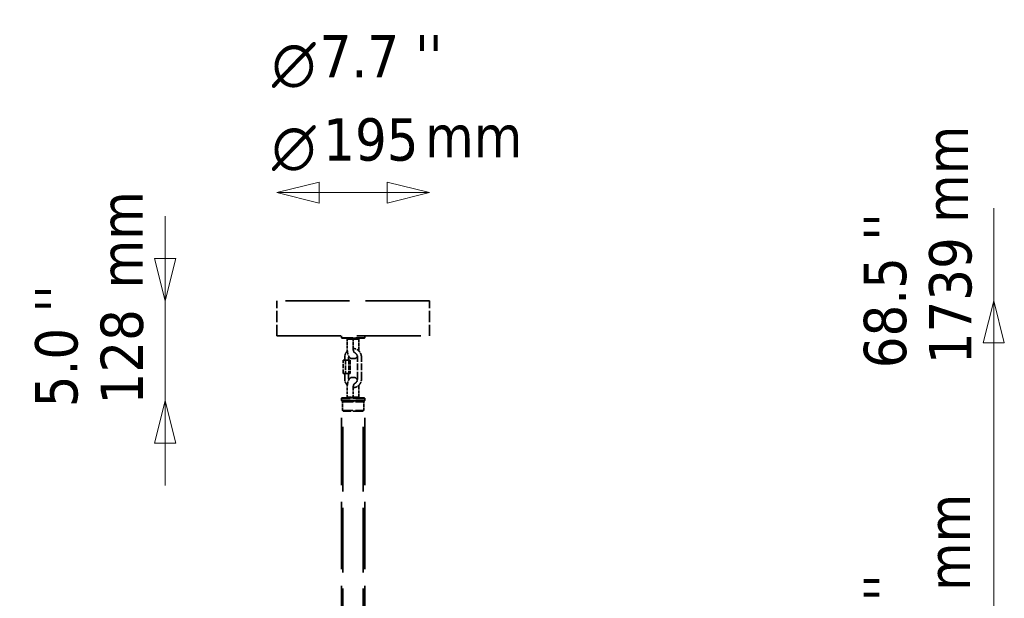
# Model space of a CAD drawing. Header units: millimetres. Extents: x 577 to 5072, y 853 to 3382.
# Tile 7 of 16: x 730 to 1986, y 2644 to 3382. Entities that reach past the tile are written whole.
import ezdxf

# ---------------------------------------------------------------- set-up
doc = ezdxf.new("R2010")
doc.units = ezdxf.units.MM
doc.header["$LTSCALE"] = 18
doc.linetypes.add('DASHED', pattern=[0.2068, 0.1655, -0.0413])
for name, color, linetype, lineweight in [('Symbol (ISO)', 7, 'Continuous', 25), ('Widoczne (ISO)', 7, 'Continuous', 50), ('Wymiar (ISO)', 7, 'Continuous', 25)]:
    doc.layers.add(name, color=color, linetype=linetype, lineweight=lineweight)
doc.styles.add('Styl tekstu29', font='AIGDT___.TTF')
doc.styles.add('Tekst notatki (ISO)', font='tahoma.ttf')

msp = doc.modelspace()

# ---------------------------------------------------------------- linework, layer by layer
at = {"layer": 'Widoczne (ISO)', "linetype": 'DASHED', "lineweight": 35, "ltscale": 27.429014}
for p, q in [((1252.9, 3023.8), (1057.9, 3023.8)), ((1057.9, 2978.8), (1252.9, 2978.8))]:
    msp.add_line(p, q, dxfattribs=at)
at = {"layer": 'Widoczne (ISO)', "linetype": 'DASHED', "lineweight": 35, "ltscale": 4.759339}
for p, q in [((1057.9, 2978.8), (1057.9, 3023.8)), ((1252.9, 2978.8), (1252.9, 3023.8))]:
    msp.add_line(p, q, dxfattribs=at)
at = {"layer": 'Widoczne (ISO)', "linetype": 'DASHED', "lineweight": 35, "ltscale": 0.24316}
for p, q in [((1140.4, 2976.5), (1140.4, 2978.8)), ((1170.4, 2976.5), (1170.4, 2978.8))]:
    msp.add_line(p, q, dxfattribs=at)
at = {"layer": 'Widoczne (ISO)', "linetype": 'DASHED', "lineweight": 35, "ltscale": 4.983973}
for p, q in [((1140.4, 2976.5), (1170.4, 2976.5)), ((1170.4, 2899.1), (1140.4, 2899.1)), ((1140.4, 2896.5), (1170.4, 2896.5))]:
    msp.add_line(p, q, dxfattribs=at)
at = {"layer": 'Widoczne (ISO)', "linetype": 'DASHED', "lineweight": 35, "ltscale": 0.104602}
for p, q in [((1141.1, 2975.8), (1140.4, 2976.5)), ((1169.7, 2975.8), (1170.4, 2976.5)), ((1141.1, 2899.8), (1140.4, 2899.1)), ((1141.1, 2895.8), (1140.4, 2896.5)), ((1169.7, 2899.8), (1170.4, 2899.1)), ((1169.7, 2895.8), (1170.4, 2896.5))]:
    msp.add_line(p, q, dxfattribs=at)
at = {"layer": 'Widoczne (ISO)', "linetype": 'DASHED', "lineweight": 35, "ltscale": 4.751383}
for p, q in [((1169.7, 2975.8), (1141.1, 2975.8)), ((1141.1, 2899.8), (1169.7, 2899.8)), ((1169.7, 2895.8), (1141.1, 2895.8))]:
    msp.add_line(p, q, dxfattribs=at)
at = {"layer": 'Widoczne (ISO)', "linetype": 'DASHED', "lineweight": 35, "ltscale": 0.149475}
for p, q in [((1147.9, 2974.8), (1146.9, 2975.8)), ((1155.6, 2974.8), (1156.6, 2975.8)), ((1162.9, 2974.8), (1163.9, 2975.8)), ((1147.9, 2900.8), (1146.9, 2899.8)), ((1155.6, 2900.8), (1156.6, 2899.8)), ((1162.9, 2900.8), (1163.9, 2899.8)), ((1142.9, 2882.8), (1141.9, 2883.8)), ((1167.9, 2882.8), (1168.9, 2883.8))]:
    msp.add_line(p, q, dxfattribs=at)
at = {"layer": 'Widoczne (ISO)', "linetype": 'DASHED', "lineweight": 35, "ltscale": 0.12148}
for p, q in [((1148.5, 2974.8), (1147.9, 2974.8)), ((1147.9, 2900.8), (1148.5, 2900.8))]:
    msp.add_line(p, q, dxfattribs=at)
at = {"layer": 'Widoczne (ISO)', "linetype": 'DASHED', "lineweight": 35, "ltscale": 1.269084}
for p, q in [((1147.9, 2962.8), (1147.9, 2974.8)), ((1155.6, 2962.8), (1155.6, 2974.8)), ((1162.9, 2974.8), (1162.9, 2962.8)), ((1147.9, 2912.8), (1147.9, 2900.8)), ((1155.6, 2912.8), (1155.6, 2900.8)), ((1162.9, 2900.8), (1162.9, 2912.8))]:
    msp.add_line(p, q, dxfattribs=at)
at = {"layer": 'Widoczne (ISO)', "linetype": 'DASHED', "lineweight": 35, "ltscale": 0.370079}
for p, q in [((1148.5, 2974.8), (1151.7, 2974.8)), ((1155.9, 2974.8), (1159.1, 2974.8)), ((1144.7, 2951.3), (1144.7, 2947.8)), ((1149.7, 2951.3), (1149.7, 2947.8)), ((1157, 2949.8), (1153.8, 2949.8)), ((1153.8, 2925.8), (1157, 2925.8)), ((1151.7, 2900.8), (1148.5, 2900.8)), ((1159.1, 2900.8), (1155.9, 2900.8))]:
    msp.add_line(p, q, dxfattribs=at)
at = {"layer": 'Widoczne (ISO)', "linetype": 'DASHED', "lineweight": 35, "ltscale": 0.166036}
for p, q in [((1153, 2974.8), (1151.7, 2974.8)), ((1151.7, 2900.8), (1153, 2900.8))]:
    msp.add_line(p, q, dxfattribs=at)
at = {"layer": 'Widoczne (ISO)', "linetype": 'DASHED', "lineweight": 35, "ltscale": 0.634492}
for p, q in [((1153, 2974.8), (1155.5, 2974.8)), ((1160.4, 2974.8), (1162.8, 2974.8)), ((1155.5, 2900.8), (1153, 2900.8)), ((1162.8, 2900.8), (1160.4, 2900.8))]:
    msp.add_line(p, q, dxfattribs=at)
at = {"layer": 'Widoczne (ISO)', "linetype": 'DASHED', "lineweight": 35, "ltscale": 0.044455}
for p, q in [((1155.6, 2974.8), (1155.5, 2974.8)), ((1162.9, 2974.8), (1162.8, 2974.8)), ((1155.5, 2900.8), (1155.6, 2900.8)), ((1162.8, 2900.8), (1162.9, 2900.8))]:
    msp.add_line(p, q, dxfattribs=at)
at = {"layer": 'Widoczne (ISO)', "linetype": 'DASHED', "lineweight": 35, "ltscale": 0.024739}
for p, q in [((1155.7, 2974.8), (1155.6, 2974.8)), ((1155.6, 2900.8), (1155.7, 2900.8))]:
    msp.add_line(p, q, dxfattribs=at)
at = {"layer": 'Widoczne (ISO)', "linetype": 'DASHED', "lineweight": 35, "ltscale": 0.014458}
for p, q in [((1155.7, 2974.8), (1155.9, 2974.8)), ((1159.1, 2974.8), (1159.2, 2974.8)), ((1155.9, 2900.8), (1155.7, 2900.8)), ((1159.2, 2900.8), (1159.1, 2900.8))]:
    msp.add_line(p, q, dxfattribs=at)
at = {"layer": 'Widoczne (ISO)', "linetype": 'DASHED', "lineweight": 35, "ltscale": 0.151477}
for p, q in [((1160.4, 2974.8), (1159.2, 2974.8)), ((1159.2, 2900.8), (1160.4, 2900.8))]:
    msp.add_line(p, q, dxfattribs=at)
at = {"layer": 'Widoczne (ISO)', "linetype": 'DASHED', "lineweight": 35, "ltscale": 1.79791}
for p, q in [((1142.9, 2930.8), (1142.9, 2947.8)), ((1145.7, 2947.8), (1145.7, 2930.8)), ((1150, 2947.8), (1150, 2930.8)), ((1151.5, 2947.8), (1151.5, 2930.8))]:
    msp.add_line(p, q, dxfattribs=at)
at = {"layer": 'Widoczne (ISO)', "linetype": 'DASHED', "lineweight": 35, "ltscale": 0.457877}
for p, q in [((1142.9, 2947.8), (1145.7, 2947.8)), ((1145.7, 2947.8), (1150, 2947.8)), ((1150, 2947.8), (1151.5, 2947.8)), ((1145.7, 2930.8), (1142.9, 2930.8)), ((1150, 2930.8), (1145.7, 2930.8)), ((1151.5, 2930.8), (1150, 2930.8))]:
    msp.add_line(p, q, dxfattribs=at)
at = {"layer": 'Widoczne (ISO)', "linetype": 'DASHED', "lineweight": 35, "ltscale": 2.855563}
for p, q in [((1161.1, 2924.3), (1161.1, 2951.3)), ((1166.1, 2924.3), (1166.1, 2951.3))]:
    msp.add_line(p, q, dxfattribs=at)
at = {"layer": 'Widoczne (ISO)', "linetype": 'DASHED', "lineweight": 35, "ltscale": 0.687375}
for p, q in [((1144.7, 2930.8), (1144.7, 2924.3)), ((1149.7, 2930.8), (1149.7, 2924.3))]:
    msp.add_line(p, q, dxfattribs=at)
at = {"layer": 'Widoczne (ISO)', "linetype": 'DASHED', "lineweight": 35, "ltscale": 0.27489}
for p, q in [((1140.4, 2899.1), (1140.4, 2896.5)), ((1170.4, 2899.1), (1170.4, 2896.5))]:
    msp.add_line(p, q, dxfattribs=at)
at = {"layer": 'Widoczne (ISO)', "linetype": 'DASHED', "lineweight": 35, "ltscale": 5.957138}
msp.add_line((1170.4, 2895.8), (1140.4, 2895.8), dxfattribs=at)
at = {"layer": 'Widoczne (ISO)', "linetype": 'DASHED', "lineweight": 35, "ltscale": 28.834444}
for p, q in [((1140.4, 2573.8), (1140.4, 2895.8)), ((1170.4, 2573.8), (1170.4, 2895.8))]:
    msp.add_line(p, q, dxfattribs=at)
at = {"layer": 'Widoczne (ISO)', "linetype": 'DASHED', "lineweight": 35, "ltscale": 0.074687}
for p, q in [((1142.4, 2895.3), (1141.9, 2895.8)), ((1168.4, 2895.3), (1168.9, 2895.8))]:
    msp.add_line(p, q, dxfattribs=at)
at = {"layer": 'Widoczne (ISO)', "linetype": 'DASHED', "lineweight": 35, "ltscale": 4.485566}
for p, q in [((1141.9, 2894.8), (1168.9, 2894.8)), ((1141.9, 2883.8), (1168.9, 2883.8))]:
    msp.add_line(p, q, dxfattribs=at)
at = {"layer": 'Widoczne (ISO)', "linetype": 'DASHED', "lineweight": 35, "ltscale": 1.163318}
for p, q in [((1141.9, 2883.8), (1141.9, 2894.8)), ((1168.9, 2883.8), (1168.9, 2894.8))]:
    msp.add_line(p, q, dxfattribs=at)
at = {"layer": 'Widoczne (ISO)', "linetype": 'DASHED', "lineweight": 35, "ltscale": 4.802414}
msp.add_line((1142.4, 2895.3), (1168.4, 2895.3), dxfattribs=at)
at = {"layer": 'Widoczne (ISO)', "linetype": 'DASHED', "lineweight": 35, "ltscale": 0.052783}
for p, q in [((1142.4, 2894.8), (1142.4, 2895.3)), ((1168.4, 2894.8), (1168.4, 2895.3))]:
    msp.add_line(p, q, dxfattribs=at)
at = {"layer": 'Widoczne (ISO)', "linetype": 'DASHED', "lineweight": 35, "ltscale": 0.105665}
for p, q in [((1142.6, 2895.8), (1142.6, 2894.8)), ((1168.2, 2895.8), (1168.2, 2894.8))]:
    msp.add_line(p, q, dxfattribs=at)
at = {"layer": 'Widoczne (ISO)', "linetype": 'DASHED', "lineweight": 35, "ltscale": 27.715094}
for p, q in [((1142.4, 2573.8), (1142.4, 2883.3)), ((1168.4, 2573.8), (1168.4, 2883.3))]:
    msp.add_line(p, q, dxfattribs=at)
at = {"layer": 'Widoczne (ISO)', "linetype": 'DASHED', "lineweight": 35, "ltscale": 4.153294}
msp.add_line((1167.9, 2882.8), (1142.9, 2882.8), dxfattribs=at)
at = {"layer": 'Widoczne (ISO)', "linetype": 'DASHED', "lineweight": 35, "ltscale": 0.313537}
for centre, major_axis, start_param, end_param in [((1155.4, 2979.8), (3.78, -3.78), 5.461391, 6.107846), ((1155.4, 2895.8), (-3.78, -3.78), 3.316932, 3.963387)]:
    msp.add_ellipse(centre, major_axis=major_axis, ratio=0.647712, start_param=start_param, end_param=end_param, dxfattribs=at)
at = {"layer": 'Widoczne (ISO)', "linetype": 'DASHED', "lineweight": 35, "ltscale": 0.035436}
msp.add_open_spline([(1158.9, 2975.8), (1158.9, 2975.7), (1158.8, 2975.7), (1158.7, 2975.6), (1158.7, 2975.6), (1158.7, 2975.6)], degree=3, knots=[0, 0, 0, 0, 0.02999546, 0.02999546, 0.03351945, 0.03351945, 0.03351945, 0.03351945], dxfattribs=at)
at = {"layer": 'Widoczne (ISO)', "linetype": 'DASHED', "lineweight": 35, "ltscale": 0.990109}
msp.add_open_spline([(1148.1, 2959.6), (1147.5, 2959), (1146.9, 2958.3), (1145.9, 2956.6), (1145.4, 2955.4), (1144.8, 2953.3), (1144.7, 2952.3), (1144.7, 2951.3)], degree=3, knots=[7.0276128, 7.0276128, 7.0276128, 7.0276128, 7.2599771, 7.2599771, 7.5849913, 7.5849913, 7.8539816, 7.8539816, 7.8539816, 7.8539816], dxfattribs=at)
at = {"layer": 'Widoczne (ISO)', "linetype": 'DASHED', "lineweight": 35, "ltscale": 2.10121}
for points in [[(1153.8, 2949.8), (1153.3, 2949.8), (1152.7, 2949.9), (1151.6, 2950.6), (1151, 2951.1), (1150.1, 2952.5), (1149.6, 2953.4), (1148.9, 2955.3), (1148.6, 2956.5), (1148.1, 2958.8), (1148, 2960.1), (1147.9, 2961.9), (1147.9, 2962.3), (1147.9, 2962.8)], [(1153.8, 2925.8), (1153.3, 2925.8), (1152.7, 2925.6), (1151.6, 2924.9), (1151, 2924.4), (1150.1, 2923), (1149.6, 2922.2), (1148.9, 2920.2), (1148.6, 2919.1), (1148.1, 2916.7), (1148, 2915.4), (1147.9, 2913.7), (1147.9, 2913.2), (1147.9, 2912.8)]]:
    msp.add_open_spline(points, degree=3, knots=[4.712389, 4.712389, 4.712389, 4.712389, 4.947136, 4.947136, 5.231894, 5.231894, 5.546053, 5.546053, 5.860213, 5.860213, 6.174372, 6.174372, 6.283185, 6.283185, 6.283185, 6.283185], dxfattribs=at)
at = {"layer": 'Widoczne (ISO)', "linetype": 'DASHED', "lineweight": 35, "ltscale": 0.174247}
for points in [[(1149.9, 2952.9), (1149.8, 2952.4), (1149.7, 2951.8), (1149.7, 2951.3)], [(1149.7, 2924.3), (1149.7, 2923.7), (1149.8, 2923.2), (1149.9, 2922.6)]]:
    msp.add_open_spline(points, degree=3, dxfattribs=at)
at = {"layer": 'Widoczne (ISO)', "linetype": 'DASHED', "lineweight": 35, "ltscale": 1.879794}
msp.add_open_spline([(1166.1, 2951.3), (1166.1, 2952.5), (1165.9, 2953.7), (1165.2, 2956.1), (1164.7, 2957.2), (1163.3, 2959.2), (1162.4, 2960.1), (1160.5, 2961.5), (1159.5, 2962), (1157.5, 2962.6), (1156.5, 2962.7), (1155.6, 2962.8)], degree=3, knots=[4.712389, 4.712389, 4.712389, 4.712389, 5.042583, 5.042583, 5.371192, 5.371192, 5.69502, 5.69502, 6.011733, 6.011733, 6.270083, 6.270083, 6.270083, 6.270083], dxfattribs=at)
at = {"layer": 'Widoczne (ISO)', "linetype": 'DASHED', "lineweight": 35, "ltscale": 0.752799}
for points in [[(1156.9, 2957.8), (1156.9, 2957.8), (1156.9, 2957.8), (1156.8, 2957.9), (1156.7, 2958), (1156.4, 2958.4), (1156.3, 2958.7), (1156, 2959.4), (1155.9, 2959.8), (1155.7, 2960.7), (1155.6, 2961.2), (1155.6, 2962.1), (1155.6, 2962.4), (1155.6, 2962.8)], [(1156.9, 2917.7), (1156.9, 2917.7), (1156.9, 2917.7), (1156.8, 2917.6), (1156.7, 2917.5), (1156.4, 2917.1), (1156.3, 2916.8), (1156, 2916.1), (1155.9, 2915.7), (1155.7, 2914.8), (1155.6, 2914.3), (1155.6, 2913.4), (1155.6, 2913.1), (1155.6, 2912.8)]]:
    msp.add_open_spline(points, degree=3, knots=[4.98879, 4.98879, 4.98879, 4.98879, 5.026548, 5.026548, 5.278274, 5.278274, 5.534174, 5.534174, 5.812532, 5.812532, 6.106098, 6.106098, 6.283185, 6.283185, 6.283185, 6.283185], dxfattribs=at)
at = {"layer": 'Widoczne (ISO)', "linetype": 'DASHED', "lineweight": 35, "ltscale": 0.912653}
for points in [[(1161, 2952.9), (1160.9, 2952.8), (1160.8, 2952.7), (1160.3, 2951.7), (1159.8, 2951.1), (1158.5, 2950.1), (1157.8, 2949.8), (1157, 2949.8), (1157, 2949.8), (1157, 2949.8)], [(1161, 2922.6), (1160.9, 2922.7), (1160.8, 2922.9), (1160.3, 2923.8), (1159.8, 2924.5), (1158.5, 2925.4), (1157.8, 2925.8), (1157, 2925.8), (1157, 2925.8), (1157, 2925.8)]]:
    msp.add_open_spline(points, degree=3, knots=[4.0430841, 4.0430841, 4.0430841, 4.0430841, 4.0840704, 4.0840704, 4.3982297, 4.3982297, 4.7091741, 4.7091741, 4.712389, 4.712389, 4.712389, 4.712389], dxfattribs=at)
at = {"layer": 'Widoczne (ISO)', "linetype": 'DASHED', "lineweight": 35, "ltscale": 0.816343}
for points, knots in [([(1161.1, 2951.3), (1161.1, 2951.9), (1161, 2952.6), (1160.7, 2953.9), (1160.4, 2954.5), (1159.7, 2955.6), (1159.3, 2956.1), (1158.5, 2956.8), (1158.1, 2957), (1157.6, 2957.2)], [4.712389, 4.712389, 4.712389, 4.712389, 5.013042, 5.013042, 5.315539, 5.315539, 5.624443, 5.624443, 5.868704, 5.868704, 5.868704, 5.868704]), ([(1157.6, 2918.3), (1158.1, 2918.5), (1158.6, 2918.8), (1159.5, 2919.6), (1159.9, 2920.2), (1160.5, 2921.3), (1160.8, 2922), (1161.1, 2923.1), (1161.1, 2923.7), (1161.1, 2924.3)], [3.556074, 3.556074, 3.556074, 3.556074, 3.837033, 3.837033, 4.157024, 4.157024, 4.464538, 4.464538, 4.712389, 4.712389, 4.712389, 4.712389])]:
    msp.add_open_spline(points, degree=3, knots=knots, dxfattribs=at)
at = {"layer": 'Widoczne (ISO)', "linetype": 'DASHED', "lineweight": 35, "ltscale": 0.333406}
for points in [[(1162.9, 2962.8), (1162.9, 2961.7), (1162.9, 2960.7), (1162.8, 2959.6)], [(1162.9, 2912.8), (1162.9, 2913.8), (1162.9, 2914.9), (1162.8, 2915.9)]]:
    msp.add_open_spline(points, degree=3, dxfattribs=at)
at = {"layer": 'Widoczne (ISO)', "linetype": 'DASHED', "lineweight": 35, "ltscale": 0.990107}
msp.add_open_spline([(1144.7, 2924.3), (1144.7, 2923), (1144.9, 2921.8), (1145.6, 2919.4), (1146.2, 2918.3), (1147.2, 2916.8), (1147.6, 2916.3), (1148.1, 2915.9)], degree=3, knots=[1.5707963, 1.5707963, 1.5707963, 1.5707963, 1.9009903, 1.9009903, 2.2295994, 2.2295994, 2.3971652, 2.3971652, 2.3971652, 2.3971652], dxfattribs=at)
at = {"layer": 'Widoczne (ISO)', "linetype": 'DASHED', "lineweight": 35, "ltscale": 1.879795}
msp.add_open_spline([(1155.6, 2912.8), (1155.7, 2912.8), (1155.8, 2912.8), (1157, 2912.8), (1158.1, 2913.1), (1160.2, 2913.9), (1161.2, 2914.5), (1163, 2916), (1163.7, 2916.9), (1165, 2918.9), (1165.5, 2920.1), (1166, 2922.2), (1166.1, 2923.2), (1166.1, 2924.3)], degree=3, knots=[3.154695, 3.154695, 3.154695, 3.154695, 3.180392, 3.180392, 3.488506, 3.488506, 3.800035, 3.800035, 4.118384, 4.118384, 4.443399, 4.443399, 4.712389, 4.712389, 4.712389, 4.712389], dxfattribs=at)
at = {"layer": 'Widoczne (ISO)', "linetype": 'DASHED', "lineweight": 35, "ltscale": 0.035436}
msp.add_open_spline([(1158.7, 2899.9), (1158.8, 2899.9), (1158.9, 2899.8), (1158.9, 2899.8)], degree=3, dxfattribs=at)
at = {"layer": 'Wymiar (ISO)', "lineweight": 18}
for p, q in [((1111.9, 3175.3), (1057.9, 3161.8)), ((1111.9, 3148.3), (1111.9, 3175.3)), ((1252.9, 3161.8), (1198.9, 3175.3)), ((1198.9, 3175.3), (1198.9, 3148.3)), ((1111.9, 3161.8), (1057.9, 3161.8)), ((1057.9, 3161.8), (1111.9, 3148.3)), ((1111.9, 3161.8), (1198.9, 3161.8)), ((1198.9, 3161.8), (1252.9, 3161.8)), ((1198.9, 3148.3), (1252.9, 3161.8)), ((1972.9, 3141.7), (1972.9, 3023.8)), ((915.6, 3077.8), (915.6, 3131.8)), ((902.1, 3077.8), (915.6, 3023.8)), ((929.1, 3077.8), (902.1, 3077.8)), ((915.6, 3077.8), (915.6, 3023.8)), ((915.6, 3023.8), (929.1, 3077.8)), ((915.6, 3023.8), (915.6, 2895.8)), ((1972.9, 3023.8), (1959.4, 2969.8)), ((1972.9, 2969.8), (1972.9, 3023.8)), ((1986.4, 2969.8), (1972.9, 3023.8)), ((1959.4, 2969.8), (1986.4, 2969.8)), ((1972.9, 2969.8), (1972.9, 1338.8)), ((915.6, 2895.8), (902.1, 2841.8)), ((915.6, 2841.8), (915.6, 2895.8)), ((929.1, 2841.8), (915.6, 2895.8)), ((902.1, 2841.8), (929.1, 2841.8)), ((915.6, 2841.8), (915.6, 2787.8))]:
    msp.add_line(p, q, dxfattribs=at)
at = {"layer": 'Wymiar (ISO)', "lineweight": 18, "flags": 128}
for points in [[(1111.9, 3175.3), (1057.9, 3161.8), (1111.9, 3148.3), (1111.9, 3175.3)], [(1198.9, 3148.3), (1252.9, 3161.8), (1198.9, 3175.3), (1198.9, 3148.3)], [(902.1, 3077.8), (915.6, 3023.8), (929.1, 3077.8), (902.1, 3077.8)], [(1986.4, 2969.8), (1972.9, 3023.8), (1959.4, 2969.8), (1986.4, 2969.8)], [(929.1, 2841.8), (915.6, 2895.8), (902.1, 2841.8), (929.1, 2841.8)]]:
    msp.add_lwpolyline(points, dxfattribs=at)
at = {"layer": 'Wymiar (ISO)'}
for points in [[(1111.9, 3175.3), (1057.9, 3161.8), (1111.9, 3148.3), (1111.9, 3175.3)], [(1198.9, 3148.3), (1252.9, 3161.8), (1198.9, 3175.3), (1198.9, 3148.3)], [(902.1, 3077.8), (915.6, 3023.8), (929.1, 3077.8), (902.1, 3077.8)], [(1986.4, 2969.8), (1972.9, 3023.8), (1959.4, 2969.8), (1986.4, 2969.8)], [(929.1, 2841.8), (915.6, 2895.8), (902.1, 2841.8), (929.1, 2841.8)]]:
    msp.add_solid(points, dxfattribs=at)

# ---------------------------------------------------------------- texts
at = {"layer": 'Symbol (ISO)', "insert": (1247.3, 3260.7), "char_height": 54, "width": 124.716, "attachment_point": 1, "style": 'Tekst notatki (ISO)'}
msp.add_mtext('\\fTahoma|b0|i0;mm', dxfattribs=at)
at = {"layer": 'Symbol (ISO)', "char_height": 54, "width": 124.716, "attachment_point": 1, "rotation": 90, "style": 'Tekst notatki (ISO)'}
for insert in [(1886.2, 3123.1), (832.8, 3039.5), (1888.6, 2653.2)]:
    msp.add_mtext('\\fTahoma|b0|i0;mm', dxfattribs=dict(at, insert=insert))
at = {"layer": 'Wymiar (ISO)', "char_height": 54, "attachment_point": 7}
for s, insert, style in [("''", (1234.6, 3308.8), 'Tekst notatki (ISO)'), ('7.7', (1112.8, 3308.8), 'Tekst notatki (ISO)'), ('\\fAIGDT|b0|i0|p0;n', (1051.8, 3295.3), 'Styl tekstu29'), ('195', (1117.3, 3201.6), 'Tekst notatki (ISO)'), ('\\fAIGDT|b0|i0|p0;n', (1051.8, 3189.2), 'Styl tekstu29')]:
    msp.add_mtext(s, dxfattribs=dict(at, insert=insert, style=style))
at = {"layer": 'Wymiar (ISO)', "char_height": 54, "attachment_point": 7, "rotation": 90, "style": 'Tekst notatki (ISO)'}
for s, insert in [("''", (1861, 3100.4)), ('1739', (1945.5, 2942.7)), ('68.5', (1862.2, 2937.6)), ("''", (803.6, 3008.6)), ('128', (888.2, 2891.4)), ('5.0', (804.7, 2887.8)), ("''", (1860.9, 2639.7))]:
    msp.add_mtext(s, dxfattribs=dict(at, insert=insert))

doc.saveas('drawing.dxf')
